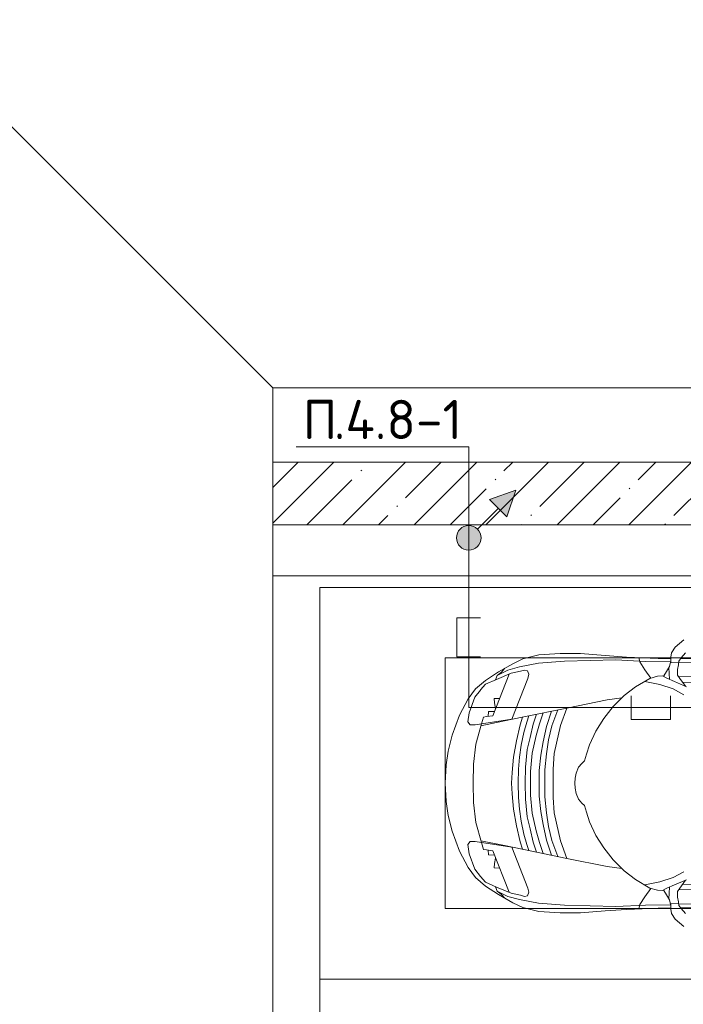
# Model space of a CAD drawing. Header units: millimetres. Extents: x -32229 to 169101, y -13689 to 125138.
# Tile 16 of 202: x -7879 to -3646, y 49514 to 55800. Entities that reach past the tile are written whole.
import ezdxf

# ---------------------------------------------------------------- set-up
doc = ezdxf.new("R2010")
doc.units = ezdxf.units.MM
for name, color, linetype, lineweight in [('A-____-NOTE-TEXT', 5, 'Continuous', 18), ('A-DETL-____-THIN', 7, 'Continuous', 9), ('A-DETL-GENF-OTLN', 7, 'Continuous', 18), ('A-FLOR-____-OTLN', 7, 'Continuous', 18), ('A-WALL-____-MCUT', 7, 'Continuous', 40), ('A-WALL-____-PATT', 7, 'Continuous', 40), ('C-PRKG-____-OTLN', 7, 'Continuous', 18), ('G-____-____-TEXT', 7, 'Continuous', 9)]:
    doc.layers.add(name, color=color, linetype=linetype, lineweight=lineweight)
doc.layers.add('A-DETL-____-OTLN', color=7, linetype='Continuous', lineweight=9, true_color=0x00a600)
doc.styles.add('ISOCPEUR', font='isocpeur.ttf', dxfattribs={"height": 250})

# ---------------------------------------------------------------- blocks, each defined once
blk = doc.blocks.new('АР_Машиноместо - 4900x2400_М__5300х2500_-V11--01 ЭМ')
at = {"layer": 'A-DETL-GENF-OTLN', "color": 253, "lineweight": 13, "true_color": 0xaaaaaa}
for p, q in [((1132.7, -806), (1044.2, -818.6)), ((1250, -800), (1132.7, -806)), ((1250, -800), (1367.3, -806)), ((1367.3, -806), (1455.8, -818.6)), ((943.3, -845.1), (815.8, -891)), ((1044.2, -818.6), (943.3, -845.1)), ((1455.8, -818.6), (1556.7, -845.1)), ((1556.7, -845.1), (1684.2, -891)), ((815.8, -891), (711.9, -946.2)), ((1684.2, -891), (1788.1, -946.2)), ((647.2, -992.8), (593.2, -1056.8)), ((711.9, -946.2), (647.2, -992.8)), ((700.9, -989.1), (655, -1024.3)), ((800.1, -952.6), (700.9, -989.1)), ((859, -944.1), (800.1, -952.6)), ((841.1, -1225.9), (877.7, -991.4)), ((877.7, -958.9), (859, -944.1)), ((1000.2, -994.5), (871.4, -1031.3)), ((877.7, -991.4), (877.7, -958.9)), ((1127.4, -979.8), (1000.2, -994.5)), ((1250, -977.6), (1127.4, -979.8)), ((1250, -977.6), (1372.6, -979.8)), ((1372.6, -979.8), (1499.8, -994.5)), ((1499.8, -994.5), (1628.6, -1031.3)), ((1622.3, -958.9), (1641, -944.1)), ((1622.3, -991.4), (1622.3, -958.9)), ((1658.9, -1225.9), (1622.3, -991.4)), ((1641, -944.1), (1699.9, -952.6)), ((1699.9, -952.6), (1799.1, -989.1)), ((1788.1, -946.2), (1852.8, -992.8)), ((1799.1, -989.1), (1845, -1024.3)), ((1852.8, -992.8), (1906.8, -1056.8)), ((593.2, -1056.8), (539.3, -1140.4)), ((617.9, -1057.3), (586.9, -1126.3)), ((654.7, -1024.4), (617.9, -1057.3)), ((882.6, -1027.5), (853.8, -1167.4)), ((1617.4, -1027.5), (1646.2, -1167.4)), ((1845.3, -1024.4), (1882.1, -1057.3)), ((1882.1, -1057.3), (1913.1, -1126.3)), ((1906.8, -1056.8), (1960.7, -1140.4)), ((586.9, -1126.3), (548.2, -1220.1)), ((589, -1121.6), (561.3, -1132.6)), ((1911, -1121.6), (1938.7, -1132.6)), ((1913.1, -1126.3), (1951.8, -1220.1)), ((539.3, -1140.4), (487.4, -1232.1)), ((540.4, -1159.6), (516.2, -1180.5)), ((561.3, -1132.6), (540.4, -1159.6)), ((853.8, -1167.4), (826.8, -1300.9)), ((1646.2, -1167.4), (1673.2, -1300.9)), ((1938.7, -1132.6), (1959.6, -1159.6)), ((1959.6, -1159.6), (1983.8, -1180.5)), ((1960.7, -1140.4), (2012.6, -1232.1)), ((487.4, -1232.1), (455.7, -1296.1)), ((548.2, -1220.1), (535, -1280.6)), ((580.7, -1327.1), (841.1, -1225.9)), ((978.6, -1254.6), (876.3, -1278.7)), ((1084.1, -1236), (978.6, -1254.6)), ((1182.5, -1227.5), (1084.1, -1236)), ((1250, -1223.7), (1182.5, -1227.5)), ((1250, -1223.7), (1317.5, -1227.5)), ((1317.5, -1227.5), (1415.9, -1236)), ((1415.9, -1236), (1521.4, -1254.6)), ((1521.4, -1254.6), (1623.7, -1278.7)), ((1919.3, -1327.1), (1658.9, -1225.9)), ((1951.8, -1220.1), (1965, -1280.6)), ((2012.6, -1232.1), (2044.3, -1296.1)), ((455.7, -1296.1), (430.8, -1396.6)), ((535, -1280.6), (527.2, -1305.2)), ((527.2, -1305.2), (531.8, -1326)), ((826.8, -1300.9), (770, -1576.5)), ((876.3, -1278.7), (828.3, -1293.7)), ((925.2, -1301.6), (859.1, -1321.2)), ((1007.1, -1283.7), (925.2, -1301.6)), ((1083.6, -1274.6), (1007.1, -1283.7)), ((1148.3, -1312.4), (1035, -1323.2)), ((1159.1, -1267.9), (1083.6, -1274.6)), ((1250, -1309.3), (1148.3, -1312.4)), ((1250, -1266.6), (1159.1, -1267.9)), ((1250, -1266.6), (1340.9, -1267.9)), ((1250, -1309.3), (1351.7, -1312.4)), ((1340.9, -1267.9), (1416.4, -1274.6)), ((1351.7, -1312.4), (1465, -1323.2)), ((1416.4, -1274.6), (1492.9, -1283.7)), ((1492.9, -1283.7), (1574.8, -1301.6)), ((1574.8, -1301.6), (1640.9, -1321.2)), ((1623.7, -1278.7), (1671.7, -1293.7)), ((1673.2, -1300.9), (1730, -1576.5)), ((1965, -1280.6), (1972.8, -1305.2)), ((1972.8, -1305.2), (1968.2, -1326)), ((2044.3, -1296.1), (2069.2, -1396.6)), ((531.8, -1326), (554.4, -1333.3)), ((554.4, -1333.3), (580.7, -1327.1)), ((873.8, -1361.2), (809.9, -1383.1)), ((859.1, -1321.2), (819.9, -1334.4)), ((945.3, -1380.6), (871.4, -1401.1)), ((958.3, -1341.1), (873.8, -1361.2)), ((1059, -1354.8), (945.3, -1380.6)), ((1035, -1323.2), (958.3, -1341.1)), ((1174.5, -1344.2), (1059, -1354.8)), ((1250, -1344.9), (1174.5, -1344.2)), ((1250, -1344.9), (1325.5, -1344.2)), ((1325.5, -1344.2), (1441, -1354.8)), ((1441, -1354.8), (1554.7, -1380.6)), ((1465, -1323.2), (1541.7, -1341.1)), ((1541.7, -1341.1), (1626.2, -1361.2)), ((1554.7, -1380.6), (1628.6, -1401.1)), ((1626.2, -1361.2), (1690.1, -1383.1)), ((1640.9, -1321.2), (1680.1, -1334.4)), ((1945.6, -1333.3), (1919.3, -1327.1)), ((1968.2, -1326), (1945.6, -1333.3)), ((430.8, -1396.6), (422, -1534.1)), ((871.4, -1401.1), (800.5, -1424.6)), ((986.2, -1425.6), (887, -1446.5)), ((1061.9, -1445.7), (973.4, -1459.7)), ((1070, -1410.4), (986.2, -1425.6)), ((1163.9, -1435.1), (1061.9, -1445.7)), ((1168.3, -1399.8), (1070, -1410.4)), ((1250, -1435.1), (1163.9, -1435.1)), ((1250, -1400.1), (1168.3, -1399.8)), ((1250, -1400.1), (1331.7, -1399.8)), ((1250, -1435.1), (1336.1, -1435.1)), ((1331.7, -1399.8), (1430, -1410.4)), ((1336.1, -1435.1), (1438.1, -1445.7)), ((1430, -1410.4), (1513.8, -1425.6)), ((1438.1, -1445.7), (1526.6, -1459.7)), ((1513.8, -1425.6), (1613, -1446.5)), ((1628.6, -1401.1), (1699.5, -1424.6)), ((2069.2, -1396.6), (2078, -1534.1)), ((884.3, -1480.8), (782, -1518.1)), ((887, -1446.5), (790.4, -1477.3)), ((973.4, -1459.7), (884.3, -1480.8)), ((1060, -1496.1), (994.9, -1509.3)), ((1159.3, -1489.1), (1060, -1496.1)), ((1250, -1488.3), (1159.3, -1489.1)), ((1250, -1488.3), (1340.7, -1489.1)), ((1340.7, -1489.1), (1440, -1496.1)), ((1440, -1496.1), (1505.1, -1509.3)), ((1526.6, -1459.7), (1615.7, -1480.8)), ((1613, -1446.5), (1709.6, -1477.3)), ((1615.7, -1480.8), (1718, -1518.1)), ((422, -1534.1), (422, -1662.9)), ((881.7, -1536.4), (770, -1576.5)), ((994.9, -1509.3), (881.7, -1536.4)), ((1505.1, -1509.3), (1618.3, -1536.4)), ((1618.3, -1536.4), (1730, -1576.5)), ((2078, -1534.1), (2078, -1662.9)), ((770, -1576.5), (718.3, -1834.2)), ((1217.8, -1629.1), (1184.7, -1635.7)), ((1217.8, -1629.1), (1250, -1626.8)), ((1282.2, -1629.1), (1250, -1626.8)), ((1282.2, -1629.1), (1315.3, -1635.7)), ((1730, -1576.5), (1781.7, -1834.2)), ((422, -1662.9), (434.8, -1820.7)), ((1107.2, -1689.8), (1064.9, -1700.5)), ((1123.5, -1670.9), (1107.2, -1689.8)), ((1147.5, -1650.5), (1123.5, -1670.9)), ((1184.7, -1635.7), (1147.5, -1650.5)), ((1315.3, -1635.7), (1352.5, -1650.5)), ((1352.5, -1650.5), (1376.5, -1670.9)), ((1376.5, -1670.9), (1392.8, -1689.8)), ((1392.8, -1689.8), (1435.1, -1700.5)), ((2078, -1662.9), (2065.2, -1820.7)), ((1004.2, -1721.4), (917, -1761.1)), ((1064.9, -1700.5), (1004.2, -1721.4)), ((1435.1, -1700.5), (1495.8, -1721.4)), ((1495.8, -1721.4), (1583, -1761.1)), ((434.8, -1820.7), (444.9, -1956.8)), ((837.5, -1812.1), (761.1, -1871.7)), ((917, -1761.1), (837.5, -1812.1)), ((1583, -1761.1), (1662.5, -1812.1)), ((1662.5, -1812.1), (1738.9, -1871.7)), ((2065.2, -1820.7), (2055.1, -1956.8)), ((761.1, -1871.7), (690.7, -1941.6)), ((718.3, -1834.2), (705.7, -1926.7)), ((1738.9, -1871.7), (1809.3, -1941.6)), ((1781.7, -1834.2), (1794.3, -1926.7)), ((690.7, -1941.6), (634.6, -2015)), ((1809.3, -1941.6), (1865.4, -2015)), ((444.9, -1956.8), (453, -2159.1)), ((2055.1, -1956.8), (2047, -2159.1)), ((475.1, -2041), (447.5, -2034.4)), ((525.5, -2074.6), (475.1, -2041)), ((634.6, -2015), (580.7, -2105.7)), ((619.7, -2168.6), (600.3, -2072.7)), ((1865.4, -2015), (1919.3, -2105.7)), ((1880.3, -2168.6), (1899.7, -2072.7)), ((1974.5, -2074.6), (2024.9, -2041)), ((2024.9, -2041), (2052.5, -2034.4)), ((578.8, -2112.6), (525.5, -2074.6)), ((580.7, -2105.7), (567.1, -2153.8)), ((1919.3, -2105.7), (1932.9, -2153.8)), ((1921.2, -2112.6), (1974.5, -2074.6)), ((453, -2159.1), (455, -2238.9)), ((564.3, -2195.4), (536.7, -2211.8)), ((567.1, -2153.8), (564.3, -2195.4)), ((579.9, -2213.8), (564.9, -2186.5)), ((647.3, -2254.2), (619.7, -2168.6)), ((1852.7, -2254.2), (1880.3, -2168.6)), ((1920.1, -2213.8), (1935.1, -2186.5)), ((1932.9, -2153.8), (1935.7, -2195.4)), ((1935.7, -2195.4), (1963.3, -2211.8)), ((2047, -2159.1), (2045, -2238.9)), ((381.7, -2266.4), (417.4, -2243.4)), ((417.4, -2243.4), (445.1, -2238.7)), ((445.1, -2238.7), (481.8, -2239.5)), ((505.1, -2230), (467.5, -2239.2)), ((482, -2235.6), (479.1, -2288.7)), ((536.7, -2211.8), (505.1, -2230)), ((586.6, -2231.3), (510.1, -2227.1)), ((600.8, -2263), (579.9, -2213.8)), ((633.8, -2340.5), (600.8, -2263)), ((685.1, -2322.3), (647.3, -2254.2)), ((1814.9, -2322.3), (1852.7, -2254.2)), ((1866.2, -2340.5), (1899.2, -2263)), ((1899.2, -2263), (1920.1, -2213.8)), ((1913.4, -2231.3), (1989.9, -2227.1)), ((1963.3, -2211.8), (1994.9, -2230)), ((1994.9, -2230), (2032.5, -2239.2)), ((2018, -2235.6), (2020.9, -2288.7)), ((2054.9, -2238.7), (2018.2, -2239.5)), ((2082.6, -2243.4), (2054.9, -2238.7)), ((2118.3, -2266.4), (2082.6, -2243.4)), ((335.2, -2322.3), (381.7, -2266.4)), ((449.8, -2306.1), (417.4, -2333.8)), ((470, -2290), (449.8, -2306.1)), ((454.5, -2423.6), (456, -2301.1)), ((493.6, -2288.6), (470, -2290)), ((523.3, -2281.2), (493.6, -2288.6)), ((559, -2282.6), (523.3, -2281.2)), ((580.6, -2296), (559, -2282.6)), ((630.6, -2332.9), (580.6, -2296)), ((603.5, -2534.3), (606.1, -2314.9)), ((1869.4, -2332.9), (1919.4, -2296)), ((1896.5, -2534.3), (1893.9, -2314.9)), ((1919.4, -2296), (1941, -2282.6)), ((1941, -2282.6), (1976.7, -2281.2)), ((1976.7, -2281.2), (2006.4, -2288.6)), ((2006.4, -2288.6), (2030, -2290)), ((2030, -2290), (2050.2, -2306.1)), ((2045.5, -2423.6), (2044, -2301.1)), ((2050.2, -2306.1), (2082.6, -2333.8)), ((2164.8, -2322.3), (2118.3, -2266.4))]:
    blk.add_line(p, q, dxfattribs=at)
at = {"layer": 'A-DETL-GENF-OTLN', "color": 254, "lineweight": 13, "true_color": 0xd4d4d4}
for p, q in [((824.1, -1063.7), (818.8, -1102.9)), ((827.7, -1045), (824.1, -1063.7)), ((871.3, -1031.9), (827.7, -1045)), ((1628.7, -1031.9), (1672.3, -1045)), ((1672.3, -1045), (1675.9, -1063.7)), ((1675.9, -1063.7), (1681.2, -1102.9)), ((818.8, -1102.9), (554, -1208.1)), ((709.1, -1112.7), (708.2, -1146.9)), ((737.7, -1113.6), (709.1, -1112.7)), ((772.6, -1121.3), (737.7, -1113.6)), ((792.9, -1076.2), (791.2, -1114.5)), ((823.3, -1074.4), (792.9, -1076.2)), ((1676.7, -1074.4), (1707.1, -1076.2)), ((1681.2, -1102.9), (1946, -1208.1)), ((1707.1, -1076.2), (1708.8, -1114.5)), ((1727.4, -1121.3), (1762.3, -1113.6)), ((1762.3, -1113.6), (1790.9, -1112.7)), ((1790.9, -1112.7), (1791.8, -1146.9)), ((561.7, -1132.1), (527.9, -1198.6)), ((1938.3, -1132.1), (1972.1, -1198.6)), ((527.9, -1198.6), (507.4, -1274.3)), ((1972.1, -1198.6), (1992.6, -1274.3)), ((507.4, -1274.3), (483.4, -1395.6)), ((1992.6, -1274.3), (2016.6, -1395.6)), ((483.4, -1395.6), (470.9, -1561.4)), ((2016.6, -1395.6), (2029.1, -1561.4)), ((470.9, -1561.4), (462.8, -1889.5)), ((2029.1, -1561.4), (2037.2, -1889.5)), ((462.8, -1889.5), (471.8, -2077.7)), ((2037.2, -1889.5), (2028.2, -2077.7)), ((471.8, -2077.7), (474.5, -2239.3)), ((2028.2, -2077.7), (2025.5, -2239.3)), ((483.3, -2571.4), (478, -2290)), ((570.6, -2291.4), (564.4, -2580.5)), ((1929.4, -2291.4), (1935.6, -2580.5)), ((2016.7, -2571.4), (2022, -2290))]:
    blk.add_line(p, q, dxfattribs=at)
at = {"layer": 'C-PRKG-____-OTLN', "color": 253, "lineweight": 13, "true_color": 0xaaaaaa}
for p, q in [((2500, 0), (0, 0)), ((0, 0), (0, -5300)), ((2500, 0), (2500, -5300)), ((450, -800), (450, -4500)), ((450, -800), (2050, -800)), ((2050, -800), (2050, -4500))]:
    blk.add_line(p, q, dxfattribs=at)
blk = doc.blocks.new('АР_Машиноместо - 4900x2400_М__5300х2500_-3113489--01 ЭМ')
at = {"layer": 'C-PRKG-____-OTLN', "color": 253, "lineweight": 13, "true_color": 0xaaaaaa}
for p, q in [((0, 0), (0, 5300)), ((2500, 0), (0, 0))]:
    blk.add_line(p, q, dxfattribs=at)
blk = doc.blocks.new('Наметкина 10_РД_АР_П_отсоединено_rvt-1--01 ЭМ')
at = {"layer": 'A-WALL-____-PATT', "lineweight": 5, "true_color": 0xaaaaaa}
h = blk.add_hatch(dxfattribs=at)
h.set_pattern_fill('FP_1', color=253, style=0, pattern_type=2)
h.set_pattern_definition([(45, (0, 0), (-228.0985, 228.0985), []), (45, (228.1, 0), (-228.0985, 228.0985), [403.225, -80.645, 6.706, -73.939])])
h.paths.add_polyline_path([(-3500.5, 52575), (-1164.7, 52575), (-1164.7, 52975), (-6264.7, 52975), (-6264.7, 52575), (-5744.4, 52575)])
at = {"layer": 'A-FLOR-____-OTLN', "color": 253, "lineweight": 13, "true_color": 0xaaaaaa}
for p, q in [((-6264.7, 53450), (-8614.7, 55800)), ((-6264.7, 53450), (-6264.7, 52975)), ((5235.3, 53450), (-6264.7, 53450)), ((5235.3, 53450), (-6264.7, 53450)), ((-6264.7, 53450), (-6264.7, 52975)), ((-6264.7, 52575), (-6264.7, 46650)), ((-6264.7, 52575), (-6264.7, 52250)), ((-6264.7, 46650), (-6264.7, 52250)), ((-6264.7, 52250), (5235.3, 52250))]:
    blk.add_line(p, q, dxfattribs=at)
at = {"layer": 'A-WALL-____-MCUT', "color": 253, "lineweight": 13, "true_color": 0xaaaaaa}
for p, q in [((-1164.7, 52975), (-6264.7, 52975)), ((-6264.7, 52975), (-6264.7, 52575)), ((-6264.7, 52575), (-1164.7, 52575))]:
    blk.add_line(p, q, dxfattribs=at)
at = {"layer": 'C-PRKG-____-OTLN', "color": 253, "lineweight": 13, "true_color": 0xaaaaaa}
for name, rotation in [('АР_Машиноместо - 4900x2400_М__5300х2500_-V11--01 ЭМ', 90.00000000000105), ('АР_Машиноместо - 4900x2400_М__5300х2500_-3113489--01 ЭМ', 270.000000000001)]:
    blk.add_blockref(name, (-5964.7, 49675), dxfattribs=dict(at, rotation=rotation))
blk = doc.blocks.new('УГО Выше ниже синее _ 2020 - УГО Выше ниже синее _ 2020-2080887--01 ЭМ')
at = {"layer": 'A-____-NOTE-TEXT', "lineweight": 9, "true_color": 0xff0000}
blk.add_hatch(color=1, dxfattribs=at).paths.add_polyline_path([(1.215, 0.668), (0.658, 1.225), (1.508, 1.517)])
h = blk.add_hatch(color=1, dxfattribs=at)
edge = h.paths.add_edge_path()
edge.add_arc((0, 0), 0.392, 0, 180)
edge.add_arc((0, 0), 0.392, 180, 360)
at = {"layer": 'A-____-NOTE-TEXT', "color": 1, "lineweight": 9, "true_color": 0xff0000}
for p, q in [((1.508, 1.517), (0.658, 1.225)), ((1.215, 0.668), (1.508, 1.517)), ((0.658, 1.225), (1.215, 0.668)), ((0.277, 0.277), (0.941, 0.941))]:
    blk.add_line(p, q, dxfattribs=at)
blk.add_circle((0, 0), 0.392, dxfattribs=at)
for start, end in [(360, 180), (180, 360)]:
    blk.add_arc((0, 0), 0.392, start, end, dxfattribs=at)

msp = doc.modelspace()

# ---------------------------------------------------------------- linework, layer by layer
at = {"layer": 'A-DETL-____-OTLN', "color": 1, "true_color": 0xff0000}
for p, q in [((-5014.6, 52491.8), (-5014.6, 51407.9)), ((-4939.5, 51982), (-5089.5, 51982)), ((-5089.5, 51982), (-5089.5, 51732)), ((-5089.5, 51732), (-4939.5, 51732)), ((-3977.8, 51482.9), (-3977.8, 51332.9)), ((-3727.8, 51332.9), (-3727.8, 51482.9)), ((-5014.6, 51407.9), (59.7, 51407.9)), ((-3977.8, 51332.9), (-3727.8, 51332.9))]:
    msp.add_line(p, q, dxfattribs=at)
at = {"layer": 'A-DETL-____-THIN'}
for p, q in [((-5014.6, 53071.8), (-6114.6, 53071.8)), ((-5014.6, 52491.8), (-5014.6, 53071.8))]:
    msp.add_line(p, q, dxfattribs=at)

# ---------------------------------------------------------------- block references
at = {"lineweight": 5}
msp.add_blockref('Наметкина 10_РД_АР_П_отсоединено_rvt-1--01 ЭМ', (0, 0), dxfattribs=at)
at = {"layer": 'A-____-NOTE-TEXT', "color": 1, "lineweight": 9, "true_color": 0xff0000, "xscale": 200, "yscale": 200, "zscale": 200}
msp.add_blockref('УГО Выше ниже синее _ 2020 - УГО Выше ниже синее _ 2020-2080887--01 ЭМ', (-5014.6, 52491.8), dxfattribs=at)

# ---------------------------------------------------------------- texts
at = {"layer": 'G-____-____-TEXT', "char_height": 250, "attachment_point": 1, "style": 'ISOCPEUR'}
for s, insert, width in [('\\fISOCPEUR|b0|i0|c204|p34|;П', (-6073.8, 53372.4), 240.506), ('.4.8-1', (-5875.4, 53372.4), 994.092)]:
    msp.add_mtext(s, dxfattribs=dict(at, insert=insert, width=width))

doc.saveas('drawing.dxf')
